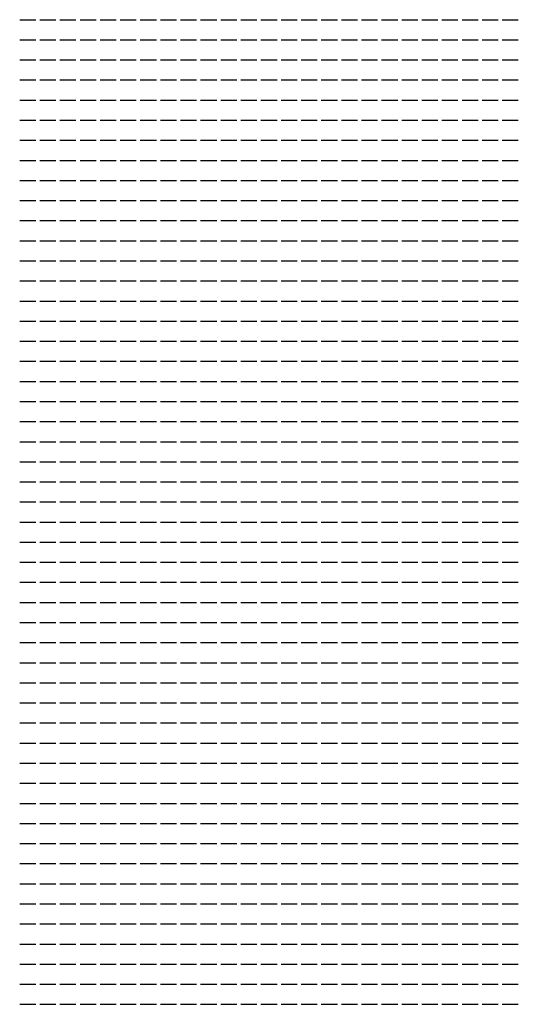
# Model space of a CAD drawing. Header units: metres. Extents: x 0 to 200, y 0 to 99.
# Tile 1 of 16: x 0 to 25, y 0 to 49. Entities that reach past the tile are written whole.
import ezdxf

# ---------------------------------------------------------------- set-up
doc = ezdxf.new("R2010")
doc.units = ezdxf.units.M

msp = doc.modelspace()

# ---------------------------------------------------------------- linework, layer by layer
for p, q in [((0, 49), (0.8, 49)), ((1, 49), (1.8, 49)), ((2, 49), (2.8, 49)), ((3, 49), (3.8, 49)), ((4, 49), (4.8, 49)), ((5, 49), (5.8, 49)), ((6, 49), (6.8, 49)), ((7, 49), (7.8, 49)), ((8, 49), (8.8, 49)), ((9, 49), (9.8, 49)), ((10, 49), (10.8, 49)), ((11, 49), (11.8, 49)), ((12, 49), (12.8, 49)), ((13, 49), (13.8, 49)), ((14, 49), (14.8, 49)), ((15, 49), (15.8, 49)), ((16, 49), (16.8, 49)), ((17, 49), (17.8, 49)), ((18, 49), (18.8, 49)), ((19, 49), (19.8, 49)), ((20, 49), (20.8, 49)), ((21, 49), (21.8, 49)), ((22, 49), (22.8, 49)), ((23, 49), (23.8, 49)), ((24, 49), (24.8, 49)), ((0, 48), (0.8, 48)), ((1, 48), (1.8, 48)), ((2, 48), (2.8, 48)), ((3, 48), (3.8, 48)), ((4, 48), (4.8, 48)), ((5, 48), (5.8, 48)), ((6, 48), (6.8, 48)), ((7, 48), (7.8, 48)), ((8, 48), (8.8, 48)), ((9, 48), (9.8, 48)), ((10, 48), (10.8, 48)), ((11, 48), (11.8, 48)), ((12, 48), (12.8, 48)), ((13, 48), (13.8, 48)), ((14, 48), (14.8, 48)), ((15, 48), (15.8, 48)), ((16, 48), (16.8, 48)), ((17, 48), (17.8, 48)), ((18, 48), (18.8, 48)), ((19, 48), (19.8, 48)), ((20, 48), (20.8, 48)), ((21, 48), (21.8, 48)), ((22, 48), (22.8, 48)), ((23, 48), (23.8, 48)), ((24, 48), (24.8, 48)), ((0, 47), (0.8, 47)), ((1, 47), (1.8, 47)), ((2, 47), (2.8, 47)), ((3, 47), (3.8, 47)), ((4, 47), (4.8, 47)), ((5, 47), (5.8, 47)), ((6, 47), (6.8, 47)), ((7, 47), (7.8, 47)), ((8, 47), (8.8, 47)), ((9, 47), (9.8, 47)), ((10, 47), (10.8, 47)), ((11, 47), (11.8, 47)), ((12, 47), (12.8, 47)), ((13, 47), (13.8, 47)), ((14, 47), (14.8, 47)), ((15, 47), (15.8, 47)), ((16, 47), (16.8, 47)), ((17, 47), (17.8, 47)), ((18, 47), (18.8, 47)), ((19, 47), (19.8, 47)), ((20, 47), (20.8, 47)), ((21, 47), (21.8, 47)), ((22, 47), (22.8, 47)), ((23, 47), (23.8, 47)), ((24, 47), (24.8, 47)), ((0, 46), (0.8, 46)), ((1, 46), (1.8, 46)), ((2, 46), (2.8, 46)), ((3, 46), (3.8, 46)), ((4, 46), (4.8, 46)), ((5, 46), (5.8, 46)), ((6, 46), (6.8, 46)), ((7, 46), (7.8, 46)), ((8, 46), (8.8, 46)), ((9, 46), (9.8, 46)), ((10, 46), (10.8, 46)), ((11, 46), (11.8, 46)), ((12, 46), (12.8, 46)), ((13, 46), (13.8, 46)), ((14, 46), (14.8, 46)), ((15, 46), (15.8, 46)), ((16, 46), (16.8, 46)), ((17, 46), (17.8, 46)), ((18, 46), (18.8, 46)), ((19, 46), (19.8, 46)), ((20, 46), (20.8, 46)), ((21, 46), (21.8, 46)), ((22, 46), (22.8, 46)), ((23, 46), (23.8, 46)), ((24, 46), (24.8, 46)), ((0, 45), (0.8, 45)), ((1, 45), (1.8, 45)), ((2, 45), (2.8, 45)), ((3, 45), (3.8, 45)), ((4, 45), (4.8, 45)), ((5, 45), (5.8, 45)), ((6, 45), (6.8, 45)), ((7, 45), (7.8, 45)), ((8, 45), (8.8, 45)), ((9, 45), (9.8, 45)), ((10, 45), (10.8, 45)), ((11, 45), (11.8, 45)), ((12, 45), (12.8, 45)), ((13, 45), (13.8, 45)), ((14, 45), (14.8, 45)), ((15, 45), (15.8, 45)), ((16, 45), (16.8, 45)), ((17, 45), (17.8, 45)), ((18, 45), (18.8, 45)), ((19, 45), (19.8, 45)), ((20, 45), (20.8, 45)), ((21, 45), (21.8, 45)), ((22, 45), (22.8, 45)), ((23, 45), (23.8, 45)), ((24, 45), (24.8, 45)), ((0, 44), (0.8, 44)), ((1, 44), (1.8, 44)), ((2, 44), (2.8, 44)), ((3, 44), (3.8, 44)), ((4, 44), (4.8, 44)), ((5, 44), (5.8, 44)), ((6, 44), (6.8, 44)), ((7, 44), (7.8, 44)), ((8, 44), (8.8, 44)), ((9, 44), (9.8, 44)), ((10, 44), (10.8, 44)), ((11, 44), (11.8, 44)), ((12, 44), (12.8, 44)), ((13, 44), (13.8, 44)), ((14, 44), (14.8, 44)), ((15, 44), (15.8, 44)), ((16, 44), (16.8, 44)), ((17, 44), (17.8, 44)), ((18, 44), (18.8, 44)), ((19, 44), (19.8, 44)), ((20, 44), (20.8, 44)), ((21, 44), (21.8, 44)), ((22, 44), (22.8, 44)), ((23, 44), (23.8, 44)), ((24, 44), (24.8, 44)), ((0, 43), (0.8, 43)), ((1, 43), (1.8, 43)), ((2, 43), (2.8, 43)), ((3, 43), (3.8, 43)), ((4, 43), (4.8, 43)), ((5, 43), (5.8, 43)), ((6, 43), (6.8, 43)), ((7, 43), (7.8, 43)), ((8, 43), (8.8, 43)), ((9, 43), (9.8, 43)), ((10, 43), (10.8, 43)), ((11, 43), (11.8, 43)), ((12, 43), (12.8, 43)), ((13, 43), (13.8, 43)), ((14, 43), (14.8, 43)), ((15, 43), (15.8, 43)), ((16, 43), (16.8, 43)), ((17, 43), (17.8, 43)), ((18, 43), (18.8, 43)), ((19, 43), (19.8, 43)), ((20, 43), (20.8, 43)), ((21, 43), (21.8, 43)), ((22, 43), (22.8, 43)), ((23, 43), (23.8, 43)), ((24, 43), (24.8, 43)), ((0, 42), (0.8, 42)), ((1, 42), (1.8, 42)), ((2, 42), (2.8, 42)), ((3, 42), (3.8, 42)), ((4, 42), (4.8, 42)), ((5, 42), (5.8, 42)), ((6, 42), (6.8, 42)), ((7, 42), (7.8, 42)), ((8, 42), (8.8, 42)), ((9, 42), (9.8, 42)), ((10, 42), (10.8, 42)), ((11, 42), (11.8, 42)), ((12, 42), (12.8, 42)), ((13, 42), (13.8, 42)), ((14, 42), (14.8, 42)), ((15, 42), (15.8, 42)), ((16, 42), (16.8, 42)), ((17, 42), (17.8, 42)), ((18, 42), (18.8, 42)), ((19, 42), (19.8, 42)), ((20, 42), (20.8, 42)), ((21, 42), (21.8, 42)), ((22, 42), (22.8, 42)), ((23, 42), (23.8, 42)), ((24, 42), (24.8, 42)), ((0, 41), (0.8, 41)), ((1, 41), (1.8, 41)), ((2, 41), (2.8, 41)), ((3, 41), (3.8, 41)), ((4, 41), (4.8, 41)), ((5, 41), (5.8, 41)), ((6, 41), (6.8, 41)), ((7, 41), (7.8, 41)), ((8, 41), (8.8, 41)), ((9, 41), (9.8, 41)), ((10, 41), (10.8, 41)), ((11, 41), (11.8, 41)), ((12, 41), (12.8, 41)), ((13, 41), (13.8, 41)), ((14, 41), (14.8, 41)), ((15, 41), (15.8, 41)), ((16, 41), (16.8, 41)), ((17, 41), (17.8, 41)), ((18, 41), (18.8, 41)), ((19, 41), (19.8, 41)), ((20, 41), (20.8, 41)), ((21, 41), (21.8, 41)), ((22, 41), (22.8, 41)), ((23, 41), (23.8, 41)), ((24, 41), (24.8, 41)), ((0, 40), (0.8, 40)), ((1, 40), (1.8, 40)), ((2, 40), (2.8, 40)), ((3, 40), (3.8, 40)), ((4, 40), (4.8, 40)), ((5, 40), (5.8, 40)), ((6, 40), (6.8, 40)), ((7, 40), (7.8, 40)), ((8, 40), (8.8, 40)), ((9, 40), (9.8, 40)), ((10, 40), (10.8, 40)), ((11, 40), (11.8, 40)), ((12, 40), (12.8, 40)), ((13, 40), (13.8, 40)), ((14, 40), (14.8, 40)), ((15, 40), (15.8, 40)), ((16, 40), (16.8, 40)), ((17, 40), (17.8, 40)), ((18, 40), (18.8, 40)), ((19, 40), (19.8, 40)), ((20, 40), (20.8, 40)), ((21, 40), (21.8, 40)), ((22, 40), (22.8, 40)), ((23, 40), (23.8, 40)), ((24, 40), (24.8, 40)), ((0, 39), (0.8, 39)), ((1, 39), (1.8, 39)), ((2, 39), (2.8, 39)), ((3, 39), (3.8, 39)), ((4, 39), (4.8, 39)), ((5, 39), (5.8, 39)), ((6, 39), (6.8, 39)), ((7, 39), (7.8, 39)), ((8, 39), (8.8, 39)), ((9, 39), (9.8, 39)), ((10, 39), (10.8, 39)), ((11, 39), (11.8, 39)), ((12, 39), (12.8, 39)), ((13, 39), (13.8, 39)), ((14, 39), (14.8, 39)), ((15, 39), (15.8, 39)), ((16, 39), (16.8, 39)), ((17, 39), (17.8, 39)), ((18, 39), (18.8, 39)), ((19, 39), (19.8, 39)), ((20, 39), (20.8, 39)), ((21, 39), (21.8, 39)), ((22, 39), (22.8, 39)), ((23, 39), (23.8, 39)), ((24, 39), (24.8, 39)), ((0, 38), (0.8, 38)), ((1, 38), (1.8, 38)), ((2, 38), (2.8, 38)), ((3, 38), (3.8, 38)), ((4, 38), (4.8, 38)), ((5, 38), (5.8, 38)), ((6, 38), (6.8, 38)), ((7, 38), (7.8, 38)), ((8, 38), (8.8, 38)), ((9, 38), (9.8, 38)), ((10, 38), (10.8, 38)), ((11, 38), (11.8, 38)), ((12, 38), (12.8, 38)), ((13, 38), (13.8, 38)), ((14, 38), (14.8, 38)), ((15, 38), (15.8, 38)), ((16, 38), (16.8, 38)), ((17, 38), (17.8, 38)), ((18, 38), (18.8, 38)), ((19, 38), (19.8, 38)), ((20, 38), (20.8, 38)), ((21, 38), (21.8, 38)), ((22, 38), (22.8, 38)), ((23, 38), (23.8, 38)), ((24, 38), (24.8, 38)), ((0, 37), (0.8, 37)), ((1, 37), (1.8, 37)), ((2, 37), (2.8, 37)), ((3, 37), (3.8, 37)), ((4, 37), (4.8, 37)), ((5, 37), (5.8, 37)), ((6, 37), (6.8, 37)), ((7, 37), (7.8, 37)), ((8, 37), (8.8, 37)), ((9, 37), (9.8, 37)), ((10, 37), (10.8, 37)), ((11, 37), (11.8, 37)), ((12, 37), (12.8, 37)), ((13, 37), (13.8, 37)), ((14, 37), (14.8, 37)), ((15, 37), (15.8, 37)), ((16, 37), (16.8, 37)), ((17, 37), (17.8, 37)), ((18, 37), (18.8, 37)), ((19, 37), (19.8, 37)), ((20, 37), (20.8, 37)), ((21, 37), (21.8, 37)), ((22, 37), (22.8, 37)), ((23, 37), (23.8, 37)), ((24, 37), (24.8, 37)), ((0, 36), (0.8, 36)), ((1, 36), (1.8, 36)), ((2, 36), (2.8, 36)), ((3, 36), (3.8, 36)), ((4, 36), (4.8, 36)), ((5, 36), (5.8, 36)), ((6, 36), (6.8, 36)), ((7, 36), (7.8, 36)), ((8, 36), (8.8, 36)), ((9, 36), (9.8, 36)), ((10, 36), (10.8, 36)), ((11, 36), (11.8, 36)), ((12, 36), (12.8, 36)), ((13, 36), (13.8, 36)), ((14, 36), (14.8, 36)), ((15, 36), (15.8, 36)), ((16, 36), (16.8, 36)), ((17, 36), (17.8, 36)), ((18, 36), (18.8, 36)), ((19, 36), (19.8, 36)), ((20, 36), (20.8, 36)), ((21, 36), (21.8, 36)), ((22, 36), (22.8, 36)), ((23, 36), (23.8, 36)), ((24, 36), (24.8, 36)), ((0, 35), (0.8, 35)), ((1, 35), (1.8, 35)), ((2, 35), (2.8, 35)), ((3, 35), (3.8, 35)), ((4, 35), (4.8, 35)), ((5, 35), (5.8, 35)), ((6, 35), (6.8, 35)), ((7, 35), (7.8, 35)), ((8, 35), (8.8, 35)), ((9, 35), (9.8, 35)), ((10, 35), (10.8, 35)), ((11, 35), (11.8, 35)), ((12, 35), (12.8, 35)), ((13, 35), (13.8, 35)), ((14, 35), (14.8, 35)), ((15, 35), (15.8, 35)), ((16, 35), (16.8, 35)), ((17, 35), (17.8, 35)), ((18, 35), (18.8, 35)), ((19, 35), (19.8, 35)), ((20, 35), (20.8, 35)), ((21, 35), (21.8, 35)), ((22, 35), (22.8, 35)), ((23, 35), (23.8, 35)), ((24, 35), (24.8, 35)), ((0, 34), (0.8, 34)), ((1, 34), (1.8, 34)), ((2, 34), (2.8, 34)), ((3, 34), (3.8, 34)), ((4, 34), (4.8, 34)), ((5, 34), (5.8, 34)), ((6, 34), (6.8, 34)), ((7, 34), (7.8, 34)), ((8, 34), (8.8, 34)), ((9, 34), (9.8, 34)), ((10, 34), (10.8, 34)), ((11, 34), (11.8, 34)), ((12, 34), (12.8, 34)), ((13, 34), (13.8, 34)), ((14, 34), (14.8, 34)), ((15, 34), (15.8, 34)), ((16, 34), (16.8, 34)), ((17, 34), (17.8, 34)), ((18, 34), (18.8, 34)), ((19, 34), (19.8, 34)), ((20, 34), (20.8, 34)), ((21, 34), (21.8, 34)), ((22, 34), (22.8, 34)), ((23, 34), (23.8, 34)), ((24, 34), (24.8, 34)), ((0, 33), (0.8, 33)), ((1, 33), (1.8, 33)), ((2, 33), (2.8, 33)), ((3, 33), (3.8, 33)), ((4, 33), (4.8, 33)), ((5, 33), (5.8, 33)), ((6, 33), (6.8, 33)), ((7, 33), (7.8, 33)), ((8, 33), (8.8, 33)), ((9, 33), (9.8, 33)), ((10, 33), (10.8, 33)), ((11, 33), (11.8, 33)), ((12, 33), (12.8, 33)), ((13, 33), (13.8, 33)), ((14, 33), (14.8, 33)), ((15, 33), (15.8, 33)), ((16, 33), (16.8, 33)), ((17, 33), (17.8, 33)), ((18, 33), (18.8, 33)), ((19, 33), (19.8, 33)), ((20, 33), (20.8, 33)), ((21, 33), (21.8, 33)), ((22, 33), (22.8, 33)), ((23, 33), (23.8, 33)), ((24, 33), (24.8, 33)), ((0, 32), (0.8, 32)), ((1, 32), (1.8, 32)), ((2, 32), (2.8, 32)), ((3, 32), (3.8, 32)), ((4, 32), (4.8, 32)), ((5, 32), (5.8, 32)), ((6, 32), (6.8, 32)), ((7, 32), (7.8, 32)), ((8, 32), (8.8, 32)), ((9, 32), (9.8, 32)), ((10, 32), (10.8, 32)), ((11, 32), (11.8, 32)), ((12, 32), (12.8, 32)), ((13, 32), (13.8, 32)), ((14, 32), (14.8, 32)), ((15, 32), (15.8, 32)), ((16, 32), (16.8, 32)), ((17, 32), (17.8, 32)), ((18, 32), (18.8, 32)), ((19, 32), (19.8, 32)), ((20, 32), (20.8, 32)), ((21, 32), (21.8, 32)), ((22, 32), (22.8, 32)), ((23, 32), (23.8, 32)), ((24, 32), (24.8, 32)), ((0, 31), (0.8, 31)), ((1, 31), (1.8, 31)), ((2, 31), (2.8, 31)), ((3, 31), (3.8, 31)), ((4, 31), (4.8, 31)), ((5, 31), (5.8, 31)), ((6, 31), (6.8, 31)), ((7, 31), (7.8, 31)), ((8, 31), (8.8, 31)), ((9, 31), (9.8, 31)), ((10, 31), (10.8, 31)), ((11, 31), (11.8, 31)), ((12, 31), (12.8, 31)), ((13, 31), (13.8, 31)), ((14, 31), (14.8, 31)), ((15, 31), (15.8, 31)), ((16, 31), (16.8, 31)), ((17, 31), (17.8, 31)), ((18, 31), (18.8, 31)), ((19, 31), (19.8, 31)), ((20, 31), (20.8, 31)), ((21, 31), (21.8, 31)), ((22, 31), (22.8, 31)), ((23, 31), (23.8, 31)), ((24, 31), (24.8, 31)), ((0, 30), (0.8, 30)), ((1, 30), (1.8, 30)), ((2, 30), (2.8, 30)), ((3, 30), (3.8, 30)), ((4, 30), (4.8, 30)), ((5, 30), (5.8, 30)), ((6, 30), (6.8, 30)), ((7, 30), (7.8, 30)), ((8, 30), (8.8, 30)), ((9, 30), (9.8, 30)), ((10, 30), (10.8, 30)), ((11, 30), (11.8, 30)), ((12, 30), (12.8, 30)), ((13, 30), (13.8, 30)), ((14, 30), (14.8, 30)), ((15, 30), (15.8, 30)), ((16, 30), (16.8, 30)), ((17, 30), (17.8, 30)), ((18, 30), (18.8, 30)), ((19, 30), (19.8, 30)), ((20, 30), (20.8, 30)), ((21, 30), (21.8, 30)), ((22, 30), (22.8, 30)), ((23, 30), (23.8, 30)), ((24, 30), (24.8, 30)), ((0, 29), (0.8, 29)), ((1, 29), (1.8, 29)), ((2, 29), (2.8, 29)), ((3, 29), (3.8, 29)), ((4, 29), (4.8, 29)), ((5, 29), (5.8, 29)), ((6, 29), (6.8, 29)), ((7, 29), (7.8, 29)), ((8, 29), (8.8, 29)), ((9, 29), (9.8, 29)), ((10, 29), (10.8, 29)), ((11, 29), (11.8, 29)), ((12, 29), (12.8, 29)), ((13, 29), (13.8, 29)), ((14, 29), (14.8, 29)), ((15, 29), (15.8, 29)), ((16, 29), (16.8, 29)), ((17, 29), (17.8, 29)), ((18, 29), (18.8, 29)), ((19, 29), (19.8, 29)), ((20, 29), (20.8, 29)), ((21, 29), (21.8, 29)), ((22, 29), (22.8, 29)), ((23, 29), (23.8, 29)), ((24, 29), (24.8, 29)), ((0, 28), (0.8, 28)), ((1, 28), (1.8, 28)), ((2, 28), (2.8, 28)), ((3, 28), (3.8, 28)), ((4, 28), (4.8, 28)), ((5, 28), (5.8, 28)), ((6, 28), (6.8, 28)), ((7, 28), (7.8, 28)), ((8, 28), (8.8, 28)), ((9, 28), (9.8, 28)), ((10, 28), (10.8, 28)), ((11, 28), (11.8, 28)), ((12, 28), (12.8, 28)), ((13, 28), (13.8, 28)), ((14, 28), (14.8, 28)), ((15, 28), (15.8, 28)), ((16, 28), (16.8, 28)), ((17, 28), (17.8, 28)), ((18, 28), (18.8, 28)), ((19, 28), (19.8, 28)), ((20, 28), (20.8, 28)), ((21, 28), (21.8, 28)), ((22, 28), (22.8, 28)), ((23, 28), (23.8, 28)), ((24, 28), (24.8, 28)), ((0, 27), (0.8, 27)), ((1, 27), (1.8, 27)), ((2, 27), (2.8, 27)), ((3, 27), (3.8, 27)), ((4, 27), (4.8, 27)), ((5, 27), (5.8, 27)), ((6, 27), (6.8, 27)), ((7, 27), (7.8, 27)), ((8, 27), (8.8, 27)), ((9, 27), (9.8, 27)), ((10, 27), (10.8, 27)), ((11, 27), (11.8, 27)), ((12, 27), (12.8, 27)), ((13, 27), (13.8, 27)), ((14, 27), (14.8, 27)), ((15, 27), (15.8, 27)), ((16, 27), (16.8, 27)), ((17, 27), (17.8, 27)), ((18, 27), (18.8, 27)), ((19, 27), (19.8, 27)), ((20, 27), (20.8, 27)), ((21, 27), (21.8, 27)), ((22, 27), (22.8, 27)), ((23, 27), (23.8, 27)), ((24, 27), (24.8, 27)), ((0, 26), (0.8, 26)), ((1, 26), (1.8, 26)), ((2, 26), (2.8, 26)), ((3, 26), (3.8, 26)), ((4, 26), (4.8, 26)), ((5, 26), (5.8, 26)), ((6, 26), (6.8, 26)), ((7, 26), (7.8, 26)), ((8, 26), (8.8, 26)), ((9, 26), (9.8, 26)), ((10, 26), (10.8, 26)), ((11, 26), (11.8, 26)), ((12, 26), (12.8, 26)), ((13, 26), (13.8, 26)), ((14, 26), (14.8, 26)), ((15, 26), (15.8, 26)), ((16, 26), (16.8, 26)), ((17, 26), (17.8, 26)), ((18, 26), (18.8, 26)), ((19, 26), (19.8, 26)), ((20, 26), (20.8, 26)), ((21, 26), (21.8, 26)), ((22, 26), (22.8, 26)), ((23, 26), (23.8, 26)), ((24, 26), (24.8, 26)), ((0, 25), (0.8, 25)), ((1, 25), (1.8, 25)), ((2, 25), (2.8, 25)), ((3, 25), (3.8, 25)), ((4, 25), (4.8, 25)), ((5, 25), (5.8, 25)), ((6, 25), (6.8, 25)), ((7, 25), (7.8, 25)), ((8, 25), (8.8, 25)), ((9, 25), (9.8, 25)), ((10, 25), (10.8, 25)), ((11, 25), (11.8, 25)), ((12, 25), (12.8, 25)), ((13, 25), (13.8, 25)), ((14, 25), (14.8, 25)), ((15, 25), (15.8, 25)), ((16, 25), (16.8, 25)), ((17, 25), (17.8, 25)), ((18, 25), (18.8, 25)), ((19, 25), (19.8, 25)), ((20, 25), (20.8, 25)), ((21, 25), (21.8, 25)), ((22, 25), (22.8, 25)), ((23, 25), (23.8, 25)), ((24, 25), (24.8, 25)), ((0, 24), (0.8, 24)), ((1, 24), (1.8, 24)), ((2, 24), (2.8, 24)), ((3, 24), (3.8, 24)), ((4, 24), (4.8, 24)), ((5, 24), (5.8, 24)), ((6, 24), (6.8, 24)), ((7, 24), (7.8, 24)), ((8, 24), (8.8, 24)), ((9, 24), (9.8, 24)), ((10, 24), (10.8, 24)), ((11, 24), (11.8, 24)), ((12, 24), (12.8, 24)), ((13, 24), (13.8, 24)), ((14, 24), (14.8, 24)), ((15, 24), (15.8, 24)), ((16, 24), (16.8, 24)), ((17, 24), (17.8, 24)), ((18, 24), (18.8, 24)), ((19, 24), (19.8, 24)), ((20, 24), (20.8, 24)), ((21, 24), (21.8, 24)), ((22, 24), (22.8, 24)), ((23, 24), (23.8, 24)), ((24, 24), (24.8, 24)), ((0, 23), (0.8, 23)), ((1, 23), (1.8, 23)), ((2, 23), (2.8, 23)), ((3, 23), (3.8, 23)), ((4, 23), (4.8, 23)), ((5, 23), (5.8, 23)), ((6, 23), (6.8, 23)), ((7, 23), (7.8, 23)), ((8, 23), (8.8, 23)), ((9, 23), (9.8, 23)), ((10, 23), (10.8, 23)), ((11, 23), (11.8, 23)), ((12, 23), (12.8, 23)), ((13, 23), (13.8, 23)), ((14, 23), (14.8, 23)), ((15, 23), (15.8, 23)), ((16, 23), (16.8, 23)), ((17, 23), (17.8, 23)), ((18, 23), (18.8, 23)), ((19, 23), (19.8, 23)), ((20, 23), (20.8, 23)), ((21, 23), (21.8, 23)), ((22, 23), (22.8, 23)), ((23, 23), (23.8, 23)), ((24, 23), (24.8, 23)), ((0, 22), (0.8, 22)), ((1, 22), (1.8, 22)), ((2, 22), (2.8, 22)), ((3, 22), (3.8, 22)), ((4, 22), (4.8, 22)), ((5, 22), (5.8, 22)), ((6, 22), (6.8, 22)), ((7, 22), (7.8, 22)), ((8, 22), (8.8, 22)), ((9, 22), (9.8, 22)), ((10, 22), (10.8, 22)), ((11, 22), (11.8, 22)), ((12, 22), (12.8, 22)), ((13, 22), (13.8, 22)), ((14, 22), (14.8, 22)), ((15, 22), (15.8, 22)), ((16, 22), (16.8, 22)), ((17, 22), (17.8, 22)), ((18, 22), (18.8, 22)), ((19, 22), (19.8, 22)), ((20, 22), (20.8, 22)), ((21, 22), (21.8, 22)), ((22, 22), (22.8, 22)), ((23, 22), (23.8, 22)), ((24, 22), (24.8, 22)), ((0, 21), (0.8, 21)), ((1, 21), (1.8, 21)), ((2, 21), (2.8, 21)), ((3, 21), (3.8, 21)), ((4, 21), (4.8, 21)), ((5, 21), (5.8, 21)), ((6, 21), (6.8, 21)), ((7, 21), (7.8, 21)), ((8, 21), (8.8, 21)), ((9, 21), (9.8, 21)), ((10, 21), (10.8, 21)), ((11, 21), (11.8, 21)), ((12, 21), (12.8, 21)), ((13, 21), (13.8, 21)), ((14, 21), (14.8, 21)), ((15, 21), (15.8, 21)), ((16, 21), (16.8, 21)), ((17, 21), (17.8, 21)), ((18, 21), (18.8, 21)), ((19, 21), (19.8, 21)), ((20, 21), (20.8, 21)), ((21, 21), (21.8, 21)), ((22, 21), (22.8, 21)), ((23, 21), (23.8, 21)), ((24, 21), (24.8, 21)), ((0, 20), (0.8, 20)), ((1, 20), (1.8, 20)), ((2, 20), (2.8, 20)), ((3, 20), (3.8, 20)), ((4, 20), (4.8, 20)), ((5, 20), (5.8, 20)), ((6, 20), (6.8, 20)), ((7, 20), (7.8, 20)), ((8, 20), (8.8, 20)), ((9, 20), (9.8, 20)), ((10, 20), (10.8, 20)), ((11, 20), (11.8, 20)), ((12, 20), (12.8, 20)), ((13, 20), (13.8, 20)), ((14, 20), (14.8, 20)), ((15, 20), (15.8, 20)), ((16, 20), (16.8, 20)), ((17, 20), (17.8, 20)), ((18, 20), (18.8, 20)), ((19, 20), (19.8, 20)), ((20, 20), (20.8, 20)), ((21, 20), (21.8, 20)), ((22, 20), (22.8, 20)), ((23, 20), (23.8, 20)), ((24, 20), (24.8, 20)), ((0, 19), (0.8, 19)), ((1, 19), (1.8, 19)), ((2, 19), (2.8, 19)), ((3, 19), (3.8, 19)), ((4, 19), (4.8, 19)), ((5, 19), (5.8, 19)), ((6, 19), (6.8, 19)), ((7, 19), (7.8, 19)), ((8, 19), (8.8, 19)), ((9, 19), (9.8, 19)), ((10, 19), (10.8, 19)), ((11, 19), (11.8, 19)), ((12, 19), (12.8, 19)), ((13, 19), (13.8, 19)), ((14, 19), (14.8, 19)), ((15, 19), (15.8, 19)), ((16, 19), (16.8, 19)), ((17, 19), (17.8, 19)), ((18, 19), (18.8, 19)), ((19, 19), (19.8, 19)), ((20, 19), (20.8, 19)), ((21, 19), (21.8, 19)), ((22, 19), (22.8, 19)), ((23, 19), (23.8, 19)), ((24, 19), (24.8, 19)), ((0, 18), (0.8, 18)), ((1, 18), (1.8, 18)), ((2, 18), (2.8, 18)), ((3, 18), (3.8, 18)), ((4, 18), (4.8, 18)), ((5, 18), (5.8, 18)), ((6, 18), (6.8, 18)), ((7, 18), (7.8, 18)), ((8, 18), (8.8, 18)), ((9, 18), (9.8, 18)), ((10, 18), (10.8, 18)), ((11, 18), (11.8, 18)), ((12, 18), (12.8, 18)), ((13, 18), (13.8, 18)), ((14, 18), (14.8, 18)), ((15, 18), (15.8, 18)), ((16, 18), (16.8, 18)), ((17, 18), (17.8, 18)), ((18, 18), (18.8, 18)), ((19, 18), (19.8, 18)), ((20, 18), (20.8, 18)), ((21, 18), (21.8, 18)), ((22, 18), (22.8, 18)), ((23, 18), (23.8, 18)), ((24, 18), (24.8, 18)), ((0, 17), (0.8, 17)), ((1, 17), (1.8, 17)), ((2, 17), (2.8, 17)), ((3, 17), (3.8, 17)), ((4, 17), (4.8, 17)), ((5, 17), (5.8, 17)), ((6, 17), (6.8, 17)), ((7, 17), (7.8, 17)), ((8, 17), (8.8, 17)), ((9, 17), (9.8, 17)), ((10, 17), (10.8, 17)), ((11, 17), (11.8, 17)), ((12, 17), (12.8, 17)), ((13, 17), (13.8, 17)), ((14, 17), (14.8, 17)), ((15, 17), (15.8, 17)), ((16, 17), (16.8, 17)), ((17, 17), (17.8, 17)), ((18, 17), (18.8, 17)), ((19, 17), (19.8, 17)), ((20, 17), (20.8, 17)), ((21, 17), (21.8, 17)), ((22, 17), (22.8, 17)), ((23, 17), (23.8, 17)), ((24, 17), (24.8, 17)), ((0, 16), (0.8, 16)), ((1, 16), (1.8, 16)), ((2, 16), (2.8, 16)), ((3, 16), (3.8, 16)), ((4, 16), (4.8, 16)), ((5, 16), (5.8, 16)), ((6, 16), (6.8, 16)), ((7, 16), (7.8, 16)), ((8, 16), (8.8, 16)), ((9, 16), (9.8, 16)), ((10, 16), (10.8, 16)), ((11, 16), (11.8, 16)), ((12, 16), (12.8, 16)), ((13, 16), (13.8, 16)), ((14, 16), (14.8, 16)), ((15, 16), (15.8, 16)), ((16, 16), (16.8, 16)), ((17, 16), (17.8, 16)), ((18, 16), (18.8, 16)), ((19, 16), (19.8, 16)), ((20, 16), (20.8, 16)), ((21, 16), (21.8, 16)), ((22, 16), (22.8, 16)), ((23, 16), (23.8, 16)), ((24, 16), (24.8, 16)), ((0, 15), (0.8, 15)), ((1, 15), (1.8, 15)), ((2, 15), (2.8, 15)), ((3, 15), (3.8, 15)), ((4, 15), (4.8, 15)), ((5, 15), (5.8, 15)), ((6, 15), (6.8, 15)), ((7, 15), (7.8, 15)), ((8, 15), (8.8, 15)), ((9, 15), (9.8, 15)), ((10, 15), (10.8, 15)), ((11, 15), (11.8, 15)), ((12, 15), (12.8, 15)), ((13, 15), (13.8, 15)), ((14, 15), (14.8, 15)), ((15, 15), (15.8, 15)), ((16, 15), (16.8, 15)), ((17, 15), (17.8, 15)), ((18, 15), (18.8, 15)), ((19, 15), (19.8, 15)), ((20, 15), (20.8, 15)), ((21, 15), (21.8, 15)), ((22, 15), (22.8, 15)), ((23, 15), (23.8, 15)), ((24, 15), (24.8, 15)), ((0, 14), (0.8, 14)), ((1, 14), (1.8, 14)), ((2, 14), (2.8, 14)), ((3, 14), (3.8, 14)), ((4, 14), (4.8, 14)), ((5, 14), (5.8, 14)), ((6, 14), (6.8, 14)), ((7, 14), (7.8, 14)), ((8, 14), (8.8, 14)), ((9, 14), (9.8, 14)), ((10, 14), (10.8, 14)), ((11, 14), (11.8, 14)), ((12, 14), (12.8, 14)), ((13, 14), (13.8, 14)), ((14, 14), (14.8, 14)), ((15, 14), (15.8, 14)), ((16, 14), (16.8, 14)), ((17, 14), (17.8, 14)), ((18, 14), (18.8, 14)), ((19, 14), (19.8, 14)), ((20, 14), (20.8, 14)), ((21, 14), (21.8, 14)), ((22, 14), (22.8, 14)), ((23, 14), (23.8, 14)), ((24, 14), (24.8, 14)), ((0, 13), (0.8, 13)), ((1, 13), (1.8, 13)), ((2, 13), (2.8, 13)), ((3, 13), (3.8, 13)), ((4, 13), (4.8, 13)), ((5, 13), (5.8, 13)), ((6, 13), (6.8, 13)), ((7, 13), (7.8, 13)), ((8, 13), (8.8, 13)), ((9, 13), (9.8, 13)), ((10, 13), (10.8, 13)), ((11, 13), (11.8, 13)), ((12, 13), (12.8, 13)), ((13, 13), (13.8, 13)), ((14, 13), (14.8, 13)), ((15, 13), (15.8, 13)), ((16, 13), (16.8, 13)), ((17, 13), (17.8, 13)), ((18, 13), (18.8, 13)), ((19, 13), (19.8, 13)), ((20, 13), (20.8, 13)), ((21, 13), (21.8, 13)), ((22, 13), (22.8, 13)), ((23, 13), (23.8, 13)), ((24, 13), (24.8, 13)), ((0, 12), (0.8, 12)), ((1, 12), (1.8, 12)), ((2, 12), (2.8, 12)), ((3, 12), (3.8, 12)), ((4, 12), (4.8, 12)), ((5, 12), (5.8, 12)), ((6, 12), (6.8, 12)), ((7, 12), (7.8, 12)), ((8, 12), (8.8, 12)), ((9, 12), (9.8, 12)), ((10, 12), (10.8, 12)), ((11, 12), (11.8, 12)), ((12, 12), (12.8, 12)), ((13, 12), (13.8, 12)), ((14, 12), (14.8, 12)), ((15, 12), (15.8, 12)), ((16, 12), (16.8, 12)), ((17, 12), (17.8, 12)), ((18, 12), (18.8, 12)), ((19, 12), (19.8, 12)), ((20, 12), (20.8, 12)), ((21, 12), (21.8, 12)), ((22, 12), (22.8, 12)), ((23, 12), (23.8, 12)), ((24, 12), (24.8, 12)), ((0, 11), (0.8, 11)), ((1, 11), (1.8, 11)), ((2, 11), (2.8, 11)), ((3, 11), (3.8, 11)), ((4, 11), (4.8, 11)), ((5, 11), (5.8, 11)), ((6, 11), (6.8, 11)), ((7, 11), (7.8, 11)), ((8, 11), (8.8, 11)), ((9, 11), (9.8, 11)), ((10, 11), (10.8, 11)), ((11, 11), (11.8, 11)), ((12, 11), (12.8, 11)), ((13, 11), (13.8, 11)), ((14, 11), (14.8, 11)), ((15, 11), (15.8, 11)), ((16, 11), (16.8, 11)), ((17, 11), (17.8, 11)), ((18, 11), (18.8, 11)), ((19, 11), (19.8, 11)), ((20, 11), (20.8, 11)), ((21, 11), (21.8, 11)), ((22, 11), (22.8, 11)), ((23, 11), (23.8, 11)), ((24, 11), (24.8, 11)), ((0, 10), (0.8, 10)), ((1, 10), (1.8, 10)), ((2, 10), (2.8, 10)), ((3, 10), (3.8, 10)), ((4, 10), (4.8, 10)), ((5, 10), (5.8, 10)), ((6, 10), (6.8, 10)), ((7, 10), (7.8, 10)), ((8, 10), (8.8, 10)), ((9, 10), (9.8, 10)), ((10, 10), (10.8, 10)), ((11, 10), (11.8, 10)), ((12, 10), (12.8, 10)), ((13, 10), (13.8, 10)), ((14, 10), (14.8, 10)), ((15, 10), (15.8, 10)), ((16, 10), (16.8, 10)), ((17, 10), (17.8, 10)), ((18, 10), (18.8, 10)), ((19, 10), (19.8, 10)), ((20, 10), (20.8, 10)), ((21, 10), (21.8, 10)), ((22, 10), (22.8, 10)), ((23, 10), (23.8, 10)), ((24, 10), (24.8, 10)), ((0, 9), (0.8, 9)), ((1, 9), (1.8, 9)), ((2, 9), (2.8, 9)), ((3, 9), (3.8, 9)), ((4, 9), (4.8, 9)), ((5, 9), (5.8, 9)), ((6, 9), (6.8, 9)), ((7, 9), (7.8, 9)), ((8, 9), (8.8, 9)), ((9, 9), (9.8, 9)), ((10, 9), (10.8, 9)), ((11, 9), (11.8, 9)), ((12, 9), (12.8, 9)), ((13, 9), (13.8, 9)), ((14, 9), (14.8, 9)), ((15, 9), (15.8, 9)), ((16, 9), (16.8, 9)), ((17, 9), (17.8, 9)), ((18, 9), (18.8, 9)), ((19, 9), (19.8, 9)), ((20, 9), (20.8, 9)), ((21, 9), (21.8, 9)), ((22, 9), (22.8, 9)), ((23, 9), (23.8, 9)), ((24, 9), (24.8, 9)), ((0, 8), (0.8, 8)), ((1, 8), (1.8, 8)), ((2, 8), (2.8, 8)), ((3, 8), (3.8, 8)), ((4, 8), (4.8, 8)), ((5, 8), (5.8, 8)), ((6, 8), (6.8, 8)), ((7, 8), (7.8, 8)), ((8, 8), (8.8, 8)), ((9, 8), (9.8, 8)), ((10, 8), (10.8, 8)), ((11, 8), (11.8, 8)), ((12, 8), (12.8, 8)), ((13, 8), (13.8, 8)), ((14, 8), (14.8, 8)), ((15, 8), (15.8, 8)), ((16, 8), (16.8, 8)), ((17, 8), (17.8, 8)), ((18, 8), (18.8, 8)), ((19, 8), (19.8, 8)), ((20, 8), (20.8, 8)), ((21, 8), (21.8, 8)), ((22, 8), (22.8, 8)), ((23, 8), (23.8, 8)), ((24, 8), (24.8, 8)), ((0, 7), (0.8, 7)), ((1, 7), (1.8, 7)), ((2, 7), (2.8, 7)), ((3, 7), (3.8, 7)), ((4, 7), (4.8, 7)), ((5, 7), (5.8, 7)), ((6, 7), (6.8, 7)), ((7, 7), (7.8, 7)), ((8, 7), (8.8, 7)), ((9, 7), (9.8, 7)), ((10, 7), (10.8, 7)), ((11, 7), (11.8, 7)), ((12, 7), (12.8, 7)), ((13, 7), (13.8, 7)), ((14, 7), (14.8, 7)), ((15, 7), (15.8, 7)), ((16, 7), (16.8, 7)), ((17, 7), (17.8, 7)), ((18, 7), (18.8, 7)), ((19, 7), (19.8, 7)), ((20, 7), (20.8, 7)), ((21, 7), (21.8, 7)), ((22, 7), (22.8, 7)), ((23, 7), (23.8, 7)), ((24, 7), (24.8, 7)), ((0, 6), (0.8, 6)), ((1, 6), (1.8, 6)), ((2, 6), (2.8, 6)), ((3, 6), (3.8, 6)), ((4, 6), (4.8, 6)), ((5, 6), (5.8, 6)), ((6, 6), (6.8, 6)), ((7, 6), (7.8, 6)), ((8, 6), (8.8, 6)), ((9, 6), (9.8, 6)), ((10, 6), (10.8, 6)), ((11, 6), (11.8, 6)), ((12, 6), (12.8, 6)), ((13, 6), (13.8, 6)), ((14, 6), (14.8, 6)), ((15, 6), (15.8, 6)), ((16, 6), (16.8, 6)), ((17, 6), (17.8, 6)), ((18, 6), (18.8, 6)), ((19, 6), (19.8, 6)), ((20, 6), (20.8, 6)), ((21, 6), (21.8, 6)), ((22, 6), (22.8, 6)), ((23, 6), (23.8, 6)), ((24, 6), (24.8, 6)), ((0, 5), (0.8, 5)), ((1, 5), (1.8, 5)), ((2, 5), (2.8, 5)), ((3, 5), (3.8, 5)), ((4, 5), (4.8, 5)), ((5, 5), (5.8, 5)), ((6, 5), (6.8, 5)), ((7, 5), (7.8, 5)), ((8, 5), (8.8, 5)), ((9, 5), (9.8, 5)), ((10, 5), (10.8, 5)), ((11, 5), (11.8, 5)), ((12, 5), (12.8, 5)), ((13, 5), (13.8, 5)), ((14, 5), (14.8, 5)), ((15, 5), (15.8, 5)), ((16, 5), (16.8, 5)), ((17, 5), (17.8, 5)), ((18, 5), (18.8, 5)), ((19, 5), (19.8, 5)), ((20, 5), (20.8, 5)), ((21, 5), (21.8, 5)), ((22, 5), (22.8, 5)), ((23, 5), (23.8, 5)), ((24, 5), (24.8, 5)), ((0, 4), (0.8, 4)), ((1, 4), (1.8, 4)), ((2, 4), (2.8, 4)), ((3, 4), (3.8, 4)), ((4, 4), (4.8, 4)), ((5, 4), (5.8, 4)), ((6, 4), (6.8, 4)), ((7, 4), (7.8, 4)), ((8, 4), (8.8, 4)), ((9, 4), (9.8, 4)), ((10, 4), (10.8, 4)), ((11, 4), (11.8, 4)), ((12, 4), (12.8, 4)), ((13, 4), (13.8, 4)), ((14, 4), (14.8, 4)), ((15, 4), (15.8, 4)), ((16, 4), (16.8, 4)), ((17, 4), (17.8, 4)), ((18, 4), (18.8, 4)), ((19, 4), (19.8, 4)), ((20, 4), (20.8, 4)), ((21, 4), (21.8, 4)), ((22, 4), (22.8, 4)), ((23, 4), (23.8, 4)), ((24, 4), (24.8, 4)), ((0, 3), (0.8, 3)), ((1, 3), (1.8, 3)), ((2, 3), (2.8, 3)), ((3, 3), (3.8, 3)), ((4, 3), (4.8, 3)), ((5, 3), (5.8, 3)), ((6, 3), (6.8, 3)), ((7, 3), (7.8, 3)), ((8, 3), (8.8, 3)), ((9, 3), (9.8, 3)), ((10, 3), (10.8, 3)), ((11, 3), (11.8, 3)), ((12, 3), (12.8, 3)), ((13, 3), (13.8, 3)), ((14, 3), (14.8, 3)), ((15, 3), (15.8, 3)), ((16, 3), (16.8, 3)), ((17, 3), (17.8, 3)), ((18, 3), (18.8, 3)), ((19, 3), (19.8, 3)), ((20, 3), (20.8, 3)), ((21, 3), (21.8, 3)), ((22, 3), (22.8, 3)), ((23, 3), (23.8, 3)), ((24, 3), (24.8, 3)), ((0, 2), (0.8, 2)), ((1, 2), (1.8, 2)), ((2, 2), (2.8, 2)), ((3, 2), (3.8, 2)), ((4, 2), (4.8, 2)), ((5, 2), (5.8, 2)), ((6, 2), (6.8, 2)), ((7, 2), (7.8, 2)), ((8, 2), (8.8, 2)), ((9, 2), (9.8, 2)), ((10, 2), (10.8, 2)), ((11, 2), (11.8, 2)), ((12, 2), (12.8, 2)), ((13, 2), (13.8, 2)), ((14, 2), (14.8, 2)), ((15, 2), (15.8, 2)), ((16, 2), (16.8, 2)), ((17, 2), (17.8, 2)), ((18, 2), (18.8, 2)), ((19, 2), (19.8, 2)), ((20, 2), (20.8, 2)), ((21, 2), (21.8, 2)), ((22, 2), (22.8, 2)), ((23, 2), (23.8, 2)), ((24, 2), (24.8, 2)), ((0, 1), (0.8, 1)), ((1, 1), (1.8, 1)), ((2, 1), (2.8, 1)), ((3, 1), (3.8, 1)), ((4, 1), (4.8, 1)), ((5, 1), (5.8, 1)), ((6, 1), (6.8, 1)), ((7, 1), (7.8, 1)), ((8, 1), (8.8, 1)), ((9, 1), (9.8, 1)), ((10, 1), (10.8, 1)), ((11, 1), (11.8, 1)), ((12, 1), (12.8, 1)), ((13, 1), (13.8, 1)), ((14, 1), (14.8, 1)), ((15, 1), (15.8, 1)), ((16, 1), (16.8, 1)), ((17, 1), (17.8, 1)), ((18, 1), (18.8, 1)), ((19, 1), (19.8, 1)), ((20, 1), (20.8, 1)), ((21, 1), (21.8, 1)), ((22, 1), (22.8, 1)), ((23, 1), (23.8, 1)), ((24, 1), (24.8, 1)), ((0, 0), (0.8, 0)), ((1, 0), (1.8, 0)), ((2, 0), (2.8, 0)), ((3, 0), (3.8, 0)), ((4, 0), (4.8, 0)), ((5, 0), (5.8, 0)), ((6, 0), (6.8, 0)), ((7, 0), (7.8, 0)), ((8, 0), (8.8, 0)), ((9, 0), (9.8, 0)), ((10, 0), (10.8, 0)), ((11, 0), (11.8, 0)), ((12, 0), (12.8, 0)), ((13, 0), (13.8, 0)), ((14, 0), (14.8, 0)), ((15, 0), (15.8, 0)), ((16, 0), (16.8, 0)), ((17, 0), (17.8, 0)), ((18, 0), (18.8, 0)), ((19, 0), (19.8, 0)), ((20, 0), (20.8, 0)), ((21, 0), (21.8, 0)), ((22, 0), (22.8, 0)), ((23, 0), (23.8, 0)), ((24, 0), (24.8, 0))]:
    msp.add_line(p, q)

doc.saveas('drawing.dxf')
